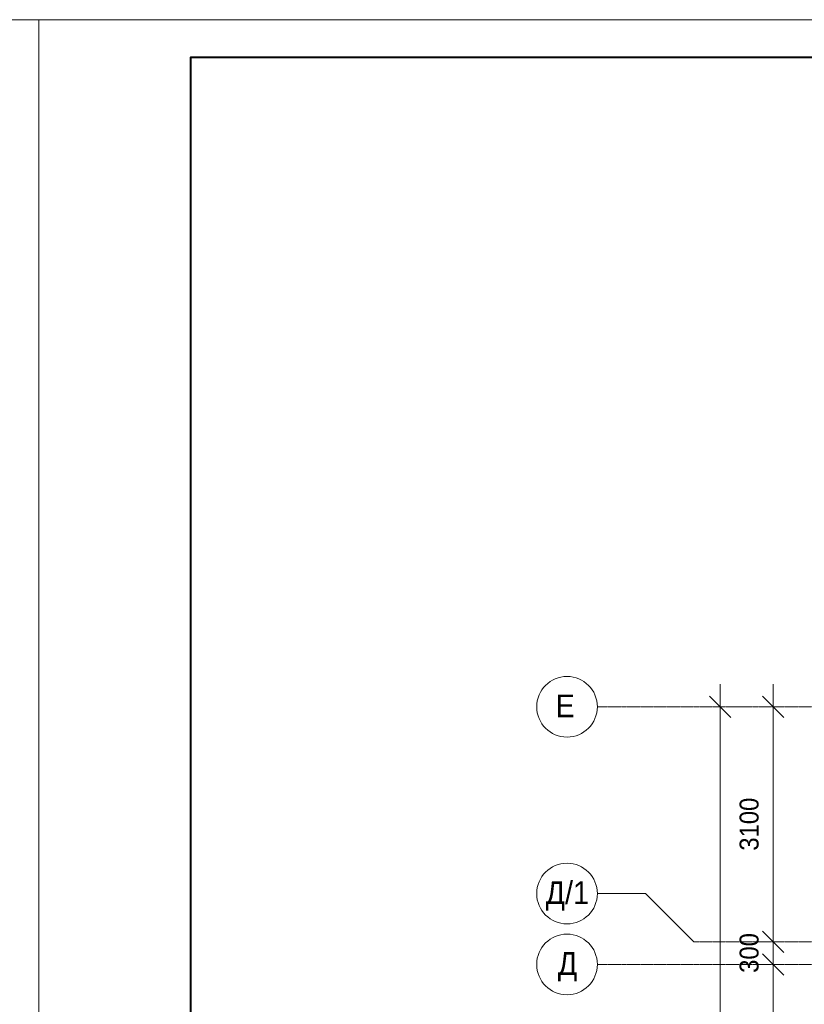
# Model space of a CAD drawing. Header units: millimetres. Extents: x -816133 to 919604, y 87941 to 147341.
# Tile 81 of 201: x -59483 to -49137, y 134348 to 147341. Entities that reach past the tile are written whole.
import ezdxf

# ---------------------------------------------------------------- set-up
doc = ezdxf.new("R2010")
doc.units = ezdxf.units.MM
doc.linetypes.add('ADSK_Линия сетки', pattern=[25, 20, -2.5, 0, -2.5])
for name, color, linetype, lineweight in [('A-010-D_DIM', 7, 'Continuous', 9), ('Z-030-M_GRID', 7, 'Continuous', 9), ('Z-033_T_GRIDREF', 7, 'Continuous', 20), ('СС-011-ПОЖ-СИГНАЛИЗАЦИЯ', 1, 'Continuous', 30)]:
    doc.layers.add(name, color=color, linetype=linetype, lineweight=lineweight)
doc.layers.add('формат', color=250, linetype='Continuous')
doc.styles.add('Arial', font='arial.ttf', dxfattribs={"width": 0.9, "height": 700})
doc.styles.add('Arial_1', font='arial.ttf', dxfattribs={"width": 0.9, "height": 600})
doc.styles.add('Arial_3', font='arial.ttf', dxfattribs={"width": 0.9, "height": 500})

# ---------------------------------------------------------------- blocks, each defined once
blk = doc.blocks.new('*U1162')
at = {"color": 0, "lineweight": 0}
blk.add_lwpolyline([(-841, 0), (0, 0), (0, 594), (-841, 594)], close=True, dxfattribs=at)
at = {"lineweight": 40}
blk.add_lwpolyline([(-821, 5), (-5, 5), (-5, 589), (-821, 589)], close=True, dxfattribs=at)
at = {"style": 'Arial', "width": 0.9, "flags": 8}
blk.add_attdef('FORMAT', (-36.87, 1.26), '', height=2.8, dxfattribs=at)
blk = doc.blocks.new('10эт')
at = {"color": 9, "linetype": 'ByBlock', "lineweight": 15}
for p, q in [((310198, 137010), (309915, 137292)), ((310898, 137010), (310615, 137292)), ((310615, 134192), (310898, 133910)), ((310615, 134192), (310898, 133910)), ((310898, 133610), (310615, 133892)), ((310898, 133610), (310615, 133892))]:
    blk.add_line(p, q, dxfattribs=at)
at = {"layer": 'A-010-D_DIM', "color": 9, "lineweight": 20}
for p, q in [((310056, 119151), (310056, 137451)), ((310756, 133751), (310756, 137451)), ((310256, 137151), (310356, 137151)), ((310956, 137151), (311056, 137151)), ((310756, 134051), (310756, 134334)), ((310756, 130051), (310756, 134051)), ((310756, 133751), (310756, 134051)), ((310956, 134051), (311056, 134051)), ((310956, 134051), (311056, 134051)), ((310756, 133751), (310756, 133468)), ((310956, 133751), (311056, 133751)), ((310956, 133751), (311056, 133751))]:
    blk.add_line(p, q, dxfattribs=at)
at = {"layer": 'Z-030-M_GRID', "color": 9, "linetype": 'ADSK_Линия сетки'}
for p, q in [((358422, 137151), (308438, 137151)), ((358422, 134051), (309708, 134051)), ((358422, 133751), (308438, 133751))]:
    blk.add_line(p, q, dxfattribs=at)
at = {"layer": 'Z-030-M_GRID', "color": 9}
for p, q in [((309073, 134686), (308438, 134686)), ((309708, 134051), (309073, 134686))]:
    blk.add_line(p, q, dxfattribs=at)
at = {"layer": 'Z-033_T_GRIDREF', "color": 9}
for centre, start, end in [((308038, 137151), 90, 270), ((308038, 137151), 270, 90), ((308038, 134686), 90, 270), ((308038, 134686), 270, 90), ((308038, 133751), 90, 270), ((308038, 133751), 270, 90)]:
    blk.add_arc(centre, 400, start, end, dxfattribs=at)
at = {"layer": 'A-010-D_DIM', "color": 9, "lineweight": 30, "style": 'Arial_3', "width": 0.9}
for s, p in [('3100', (310564, 135252)), ('300', (310564, 133640))]:
    blk.add_text(s, height=250, rotation=90, dxfattribs=at).set_placement(p)
at = {"layer": 'Z-033_T_GRIDREF', "color": 9, "lineweight": 30, "style": 'Arial_1', "width": 0.9}
for s, p in [('Е', (307887, 137013)), ('/1', (308012, 134548)), ('Д', (307756, 134548)), ('Д', (307917, 133613))]:
    blk.add_text(s, height=300, dxfattribs=at).set_placement(p)

msp = doc.modelspace()

# ---------------------------------------------------------------- block references
at = {"layer": 'СС-011-ПОЖ-СИГНАЛИЗАЦИЯ', "color": 9, "lineweight": 30}
msp.add_blockref('10эт', (-360304, 1123), dxfattribs=at)
at = {"layer": 'формат', "xscale": 100, "yscale": 100, "zscale": 100}
for p in [(-59233, 87941), (24867, 87941)]:
    msp.add_blockref('*U1162', p, dxfattribs=at)

doc.saveas('drawing.dxf')
